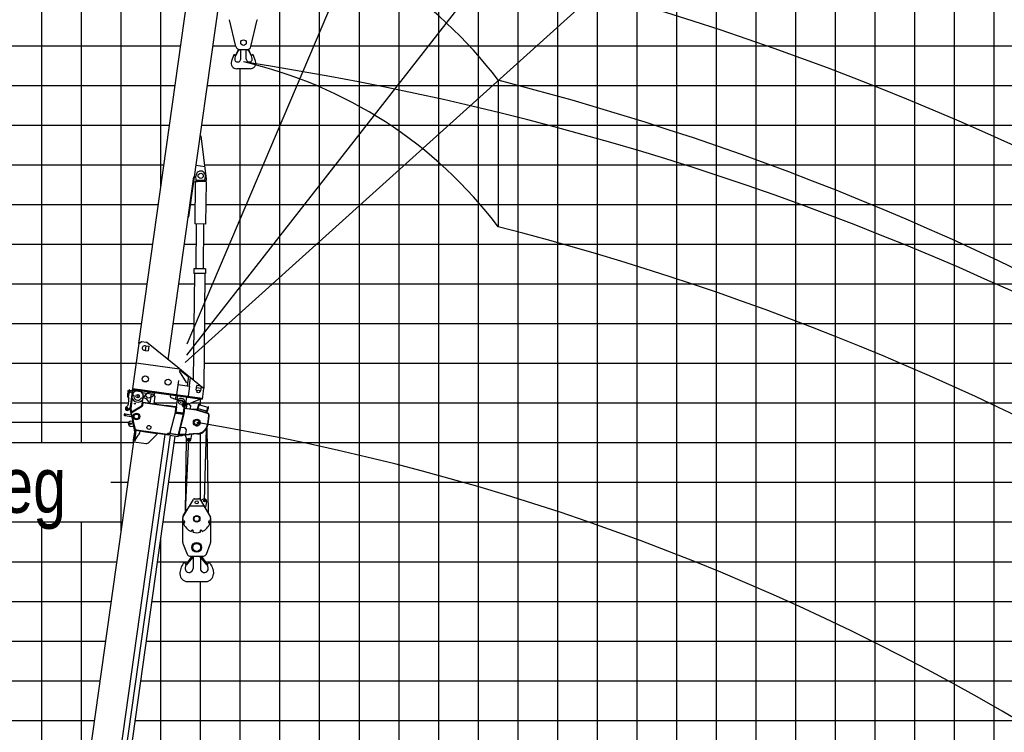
# Model space of a CAD drawing. Extents: x -390590 to 48051, y -92424 to 51651.
# Tile 22 of 37: x -210084 to -185265, y -22530 to -4567. Entities that reach past the tile are written whole.
import ezdxf

# ---------------------------------------------------------------- set-up
doc = ezdxf.new("R2010")
doc.units = 0
doc.layers.get('0').update_dxf_attribs({"linetype": 'CONTINUOUS'})

msp = doc.modelspace()

# ---------------------------------------------------------------- linework, layer by layer
at = {"color": 252, "linetype": 'Continuous'}
for p, q in [((-209522.596892, -15228.802241), (-209522.596892, 31771.197759)), ((-207522.596892, -17449.621214), (-207522.596892, 31771.197759)), ((-206522.596892, -8783.279976), (-206522.596892, 31771.197759)), ((-197522.596892, -78228.802241), (-197522.596892, 31771.197759)), ((-196522.596892, -78228.802241), (-196522.596892, 31771.197759)), ((-195522.596892, -78228.802241), (-195522.596892, 31771.197759)), ((-194522.596892, -78228.802241), (-194522.596892, 31771.197759)), ((-187522.596892, -78228.802241), (-187522.596892, 31771.197759)), ((-186522.596892, -78228.802241), (-186522.596892, 31771.197759)), ((-185522.596892, -78228.802241), (-185522.596892, 31771.197759)), ((-200522.596892, -78228.802241), (-200522.596892, 22771.197759)), ((-199522.596892, -78228.802241), (-199522.596892, 22771.197759)), ((-201522.596892, -78228.802241), (-201522.596892, 21386.567887)), ((-192522.596892, -78228.802241), (-192522.596892, 20771.197759)), ((-191522.596892, -78228.802241), (-191522.596892, 20771.197759)), ((-190522.596892, -78228.802241), (-190522.596892, 20771.197759)), ((-189522.596892, -78228.802241), (-189522.596892, 20771.197759)), ((-202522.596892, -78228.802241), (-202522.596892, 11109.166238)), ((-213522.596892, -5228.802241), (-206023.0476, -5228.802241)), ((-205210.968196, -5228.802241), (-204635.112841, -5228.802241)), ((-204251.705017, -5228.802241), (-123522.596892, -5228.802241)), ((-204522.596892, -78228.802241), (-204522.596892, -5803.217882)), ((-213522.596892, -6228.802241), (-206163.588441, -6228.802241)), ((-205351.509038, -6228.802241), (-123522.596892, -6228.802241)), ((-213522.596892, -7228.802241), (-206304.129283, -7228.802241)), ((-205492.049879, -7228.802241), (-123522.596892, -7228.802241)), ((-213522.596892, -9228.802241), (-206585.210966, -9228.802241)), ((-205773.131562, -9228.802241), (-205666.023497, -9228.802241)), ((-205393.081496, -9228.802241), (-123522.596892, -9228.802241)), ((-213522.596892, -10228.802241), (-206725.751808, -10228.802241)), ((-205930.92893, -10228.802241), (-205632.678142, -10228.802241)), ((-205447.852312, -10228.802241), (-123522.596892, -10228.802241)), ((-213522.596892, -11228.802241), (-206866.292649, -11228.802241)), ((-206071.480388, -11228.802241), (-205684.573449, -11228.802241)), ((-205417.438715, -11228.802241), (-123522.596892, -11228.802241)), ((-213522.596892, -12228.802241), (-207006.833491, -12228.802241)), ((-206212.031845, -12228.802241), (-205695.300414, -12228.802241)), ((-205428.16568, -12228.802241), (-123522.596892, -12228.802241)), ((-205522.596892, -14282.173858), (-205522.596892, -14129.647828)), ((-213522.596892, -14228.802241), (-207340.404555, -14228.802241)), ((-206704.383229, -14228.802241), (-206123.732375, -14228.802241)), ((-205760.535115, -14228.802241), (-123522.596892, -14228.802241)), ((-205522.596892, -16685.826731), (-205522.596892, -14993.646392)), ((-213522.596892, -15228.802241), (-207210.48114, -15228.802241)), ((-206187.526556, -15228.802241), (-123522.596892, -15228.802241)), ((-207782.642379, -16228.802241), (-207351.021974, -16228.802241)), ((-206328.067391, -16228.802241), (-123522.596892, -16228.802241)), ((-213522.596892, -17228.802241), (-207491.562809, -17228.802241)), ((-209522.596892, -31436.058564), (-209522.596892, -17228.802241)), ((-206468.608226, -17228.802241), (-205972.418431, -17228.802241)), ((-205272.418919, -17228.802241), (-123522.596892, -17228.802241)), ((-206522.596892, -78228.802241), (-206522.596892, -17612.951563)), ((-205522.596892, -78228.802241), (-205522.596892, -18729.375632)), ((-213522.596892, -19228.802241), (-207772.644479, -19228.802241)), ((-206749.689895, -19228.802241), (-123522.596892, -19228.802241)), ((-213522.596892, -20228.802241), (-207913.185313, -20228.802241)), ((-206890.23073, -20228.802241), (-123522.596892, -20228.802241)), ((-213522.596892, -21228.802241), (-208053.726148, -21228.802241)), ((-207030.771564, -21228.802241), (-123522.596892, -21228.802241)), ((-213522.596892, -22228.802241), (-208194.266983, -22228.802241)), ((-207171.312399, -22228.802241), (-123522.596892, -22228.802241))]:
    msp.add_line(p, q, dxfattribs=at)
at = {"color": 14, "linetype": 'Continuous'}
for p, q in [((-208522.596892, -15228.802241), (-208522.596892, 31771.197759)), ((-193522.596892, -78228.802241), (-193522.596892, 31771.197759)), ((-198522.596892, -78228.802241), (-198522.596892, 22771.197759)), ((-188522.596892, -78228.802241), (-188522.596892, 20771.197759)), ((-203522.596892, -78228.802241), (-203522.596892, 2056.737814)), ((-213522.596892, -8228.802241), (-206444.670124, -8228.802241)), ((-205417.659259, -8228.802241), (-123522.596892, -8228.802241)), ((-213522.596892, -13228.802241), (-207152.417687, -13228.802241)), ((-205438.892646, -13228.802241), (-123522.596892, -13228.802241)), ((-208522.596892, -24145.448232), (-208522.596892, -17228.802241)), ((-213522.596892, -18228.802241), (-207632.103644, -18228.802241)), ((-206609.14906, -18228.802241), (-205841.414658, -18228.802241)), ((-205403.420779, -18228.802241), (-123522.596892, -18228.802241))]:
    msp.add_line(p, q, dxfattribs=at)
at = {"color": 151, "linetype": 'Continuous'}
for p, q in [((-205858.243338, -12738.466801), (-192359.889895, 19061.661092)), ((-205867.979289, -13021.705793), (-184599.092351, 14201.22807)), ((-205915.260511, -13204.941749), (-180242.2829, 9911.111121)), ((-205428.340794, -16698.403953), (-205376.681415, -14875.367719)), ((-205370.177196, -14864.465671), (-205337.134887, -17002.778207)), ((-205907.326041, -16978.381268), (-205878.827879, -15134.230446)), ((-205902.212407, -16969.642036), (-205821.739014, -15143.073871))]:
    msp.add_line(p, q, dxfattribs=at)
at = {"color": 15, "linetype": 'Continuous'}
for p, q in [((-205816.247238, -9535.586194), (-204907.352568, -3068.464896)), ((-207077.124859, -12728.95129), (-205748.441375, -3274.877516)), ((-205372.957969, -8586.124171), (-205509.376666, -7495.654705)), ((-205633.422724, -8234.722248), (-205413.042515, -8265.694668)), ((-206339.83009, -13138.06527), (-205692.041698, -8529.159724)), ((-205692.527529, -8655.275387), (-205603.061493, -8644.397058)), ((-205659.780843, -8646.961437), (-205671.248795, -9715.821234)), ((-205386.86618, -8649.878924), (-205659.780684, -8646.951379)), ((-205632.803652, -8611.331984), (-205641.189851, -8512.788052)), ((-205632.804345, -8611.327332), (-205413.03676, -8613.684771)), ((-205615.332832, -8611.514748), (-205615.718029, -8647.424038)), ((-205430.539856, -8613.497016), (-205430.925159, -8649.416061)), ((-205420.408135, -8622.187923), (-205399.079143, -8619.594495)), ((-205413.036656, -8613.68719), (-205402.538986, -8515.35068)), ((-205386.870252, -8649.889047), (-205398.338204, -9718.748844)), ((-205833.162432, -9533.208973), (-205816.24724, -9535.586264)), ((-205398.331907, -9718.748539), (-205671.246411, -9715.820995)), ((-205639.283255, -10844.304928), (-205627.17829, -9716.294067)), ((-205454.478706, -10846.288111), (-205442.373741, -9718.27725)), ((-205695.736992, -10843.709012), (-205697.022952, -10963.590044)), ((-205398.051583, -10846.892516), (-205695.736887, -10843.699256)), ((-205398.051687, -10846.902272), (-205399.337647, -10966.783304)), ((-205681.730286, -10963.754088), (-205710.529851, -13648.536131)), ((-205399.337647, -10966.783304), (-205697.022952, -10963.590044)), ((-205414.626288, -10966.619303), (-205445.594069, -13853.529063)), ((-207082.765597, -12733.201891), (-207257.788765, -13978.55638)), ((-207082.765578, -12733.201926), (-207011.561131, -12679.545551)), ((-207011.659908, -12679.536119), (-206884.822576, -12697.361944)), ((-206905.745978, -12787.227738), (-206922.427298, -12905.941587)), ((-206905.745978, -12787.227738), (-206831.549464, -12797.653613)), ((-206066.889366, -13358.77682), (-206884.814585, -12697.367249)), ((-206831.549766, -12797.653571), (-206848.231086, -12916.36742)), ((-206922.427298, -12905.941587), (-206848.230784, -12916.367462)), ((-207150.738936, -13216.857302), (-206057.367645, -13370.520623)), ((-206074.426935, -13368.098076), (-206066.889366, -13358.77682)), ((-205808.149451, -13570.794838), (-206057.372354, -13370.518212)), ((-206048.777831, -13400.584239), (-206052.947556, -13430.263402)), ((-205840.291771, -13568.11672), (-206048.7778, -13400.58441)), ((-205880.925963, -13713.730413), (-206052.946535, -13430.265764)), ((-205828.184282, -13554.06045), (-205861.827193, -13793.44219)), ((-205447.461832, -13859.756614), (-205828.207151, -13554.051767)), ((-205782.859457, -13590.463486), (-205812.363083, -13800.392686)), ((-207237.109573, -13888.688772), (-205486.076797, -14134.780392)), ((-207233.192641, -13860.991843), (-205482.183775, -14107.080103)), ((-206083.257415, -13661.471026), (-206133.020251, -14015.611819)), ((-206097.154998, -13760.374176), (-205800.370617, -13802.077456)), ((-205880.926503, -13713.73134), (-205861.140776, -13716.510949)), ((-205800.370617, -13802.077456), (-205836.236888, -14057.322345)), ((-205635.994394, -13908.929902), (-205619.452093, -13791.205395)), ((-205625.568569, -13834.733746), (-205506.854719, -13851.415066)), ((-205525.470296, -13804.41144), (-205619.452093, -13791.205395)), ((-205504.213529, -13832.61874), (-205525.470239, -13804.411507)), ((-205517.280545, -13925.611222), (-205504.213476, -13832.618465)), ((-205447.453084, -13859.76388), (-205486.099873, -14134.750057)), ((-205483.092717, -13831.148017), (-205445.231877, -13831.554149)), ((-205455.347433, -13853.425049), (-205445.467623, -13853.531029)), ((-207249.899523, -13979.692233), (-207257.964245, -14037.075715)), ((-207208.50503, -14044.024175), (-207251.034835, -13987.582353)), ((-206956.41302, -14079.53653), (-207030.854287, -14119.436749)), ((-206919.655413, -14029.161699), (-206868.668095, -14096.820885)), ((-206793.329837, -13961.096472), (-206853.406269, -13985.370554)), ((-206791.944907, -13951.247663), (-206793.32901, -13961.096071)), ((-206284.415016, -14074.334355), (-206277.284243, -14023.600077)), ((-206272.553708, -14093.804331), (-206153.368758, -14135.562383)), ((-206150.725991, -14128.019455), (-206153.368758, -14135.562383)), ((-206151.88543, -14136.112099), (-206074.96982, -14163.062529)), ((-206151.882609, -14136.112997), (-206138.802945, -14043.069058)), ((-206109.124581, -14047.240438), (-206123.035327, -14146.220536)), ((-205902.30299, -14298.246711), (-205871.71246, -14080.636889)), ((-205527.721495, -14134.155195), (-205897.277436, -14284.392875)), ((-205635.994394, -13908.929902), (-205600.870774, -13913.865369)), ((-205552.404164, -13920.675755), (-205517.280545, -13925.611222)), ((-205527.721495, -14134.155195), (-205529.979001, -14128.602163)), ((-206074.97577, -14163.05936), (-206052.973012, -14166.151646)), ((-205980.227436, -14174.352246), (-205936.90108, -14222.81767)), ((-205977.886597, -14297.696841), (-205966.770589, -14218.621629)), ((-205949.404741, -14311.802064), (-205970.379489, -14316.254826)), ((-205966.747612, -14218.594883), (-205942.003484, -14222.071856)), ((-205960.884095, -14320.2765), (-205936.152809, -14323.752843)), ((-205949.406625, -14311.801763), (-205936.900189, -14222.817456)), ((-205949.405539, -14311.802066), (-205924.870128, -14315.250876)), ((-205936.153111, -14323.752846), (-205902.302922, -14298.245986)), ((-205897.277436, -14284.392875), (-205899.534941, -14278.839843))]:
    msp.add_line(p, q, dxfattribs=at)
at = {"color": 224, "linetype": 'Continuous'}
for p, q in [((-204631.807467, -5242.574595), (-204792.855636, -4571.542483)), ((-204255.010535, -5242.57518), (-204093.96203, -4571.542397)), ((-204568.178724, -5313.420729), (-204649.118524, -5477.777955)), ((-204562.407722, -5315.284935), (-204643.735064, -5480.429108)), ((-204585.817799, -5369.616022), (-204588.509584, -5368.290418)), ((-204585.819491, -5369.615594), (-204537.647924, -5319.152355)), ((-204534.569343, -5319.237902), (-204352.248588, -5319.237902)), ((-204513.406509, -5558.217883), (-204513.406509, -5319.219348)), ((-204373.408981, -5558.217883), (-204373.408981, -5319.219348)), ((-204349.170033, -5319.15217), (-204300.998466, -5369.615409)), ((-204243.082268, -5480.428782), (-204324.40961, -5315.284608)), ((-204237.699027, -5477.777736), (-204318.638827, -5313.42051)), ((-204298.300113, -5368.291229), (-204300.991897, -5369.616833)), ((-204697.129755, -5465.338324), (-204746.012199, -5612.512581)), ((-204648.889161, -5478.114292), (-204661.952665, -5543.530179)), ((-204643.733969, -5480.429648), (-204649.117429, -5477.778495)), ((-204237.692378, -5477.779633), (-204243.075619, -5480.430678)), ((-204224.86108, -5543.530934), (-204237.924631, -5478.114808)), ((-204140.80152, -5612.513916), (-204189.684195, -5465.338965)), ((-204278.410232, -5803.217883), (-204608.406234, -5803.217883))]:
    msp.add_line(p, q, dxfattribs=at)
at = {"color": 220, "linetype": 'Continuous'}
msp.add_line((-198019.21239, -6095.308339), (-198019.21239, -9787.94413), dxfattribs=at)
at = {"color": 102, "linetype": 'Continuous'}
for p, q in [((-207367.862394, -14013.406682), (-207368.047935, -14014.726868)), ((-207366.231099, -14001.799413), (-207366.416659, -14003.119737)), ((-207344.899737, -13952.08832), (-207357.274713, -13936.255835)), ((-207324.86954, -13959.718784), (-207355.130841, -13921.00139)), ((-207338.905431, -13945.143803), (-207350.183153, -13930.713634)), ((-207317.77798, -13954.176582), (-207348.039281, -13915.459188)), ((-207340.805898, -14108.301569), (-207340.224494, -14104.164665)), ((-207340.224494, -14104.164665), (-207339.836382, -14101.403104)), ((-207334.986578, -14159.202163), (-207338.712872, -14144.798871)), ((-207338.407659, -14091.23721), (-207337.826277, -14087.100464)), ((-207334.405175, -14155.065258), (-207338.13149, -14140.662125)), ((-207337.826277, -14087.100464), (-207322.948584, -13981.240174)), ((-207332.588339, -14142.137804), (-207336.314635, -14127.734532)), ((-207332.006958, -14138.001058), (-207335.733273, -14123.597925)), ((-207327.654364, -13901.06738), (-207329.471202, -13913.994854)), ((-207328.194442, -13904.910234), (-207328.19941, -13904.945586)), ((-207277.964037, -13948.570352), (-207322.948584, -13981.240174)), ((-207320.013485, -13911.369242), (-207318.741694, -13902.319974)), ((-207310.640381, -13923.694999), (-207314.777854, -13918.401074)), ((-207302.308762, -13919.740673), (-207307.687502, -13912.858702)), ((-207248.255995, -13952.745545), (-207307.660842, -14375.432994)), ((-207277.964037, -13948.570352), (-207248.255995, -13952.745545)), ((-207263.423263, -14146.886233), (-207275.305985, -14145.216226)), ((-207248.183811, -14038.4519), (-207263.423263, -14146.886233)), ((-207249.505953, -14047.859427), (-207261.388675, -14046.189419)), ((-207258.744394, -14027.374385), (-207246.542529, -14029.089245)), ((-207189.162651, -13942.648687), (-207189.184287, -13942.793869)), ((-207188.89378, -13940.735569), (-207189.162651, -13942.648687)), ((-207142.909751, -13921.96962), (-207039.997786, -13936.432953)), ((-207001.158961, -13969.323441), (-207000.161774, -13962.228091)), ((-207000.161774, -13962.228091), (-206999.171744, -13962.367231)), ((-206999.171744, -13962.367231), (-206772.400118, -13994.237904)), ((-206989.001255, -14206.155217), (-206970.908752, -14077.420368)), ((-206975.083945, -14107.12841), (-206969.142574, -14107.963415)), ((-206969.142574, -14107.963415), (-206964.967381, -14078.255373)), ((-206911.420047, -14116.075787), (-206969.142574, -14107.963415)), ((-206805.801663, -14231.902241), (-206878.447039, -14135.498383)), ((-206772.400118, -13994.237904), (-206805.801663, -14231.902241)), ((-206772.400118, -13994.237904), (-206721.925699, -14001.331621)), ((-206680.331967, -14057.668618), (-206721.925699, -14001.331621)), ((-206680.331967, -14057.668618), (-206706.774856, -14245.819551)), ((-207418.023979, -14370.324902), (-207418.605361, -14374.461648)), ((-207415.625762, -14353.260702), (-207416.207144, -14357.397448)), ((-207307.660842, -14375.432994), (-207354.200085, -14410.569287)), ((-207307.07946, -14371.296248), (-207353.618703, -14406.432541)), ((-207305.262625, -14358.368793), (-207351.801846, -14393.504928)), ((-207304.681221, -14354.231889), (-207351.220464, -14389.368182)), ((-207340.774666, -14251.785269), (-207329.912723, -14174.49853)), ((-207307.059022, -14387.06166), (-207241.58751, -14661.007213)), ((-207286.027831, -14379.579056), (-207295.831024, -14380.075769)), ((-207263.423263, -14146.886233), (-207295.741128, -14376.839788)), ((-207295.387825, -14384.272372), (-207227.59128, -14667.94404)), ((-207295.279485, -14383.834892), (-207274.358873, -14468.999091)), ((-207253.590172, -14148.773118), (-207286.027831, -14379.579056)), ((-207286.027831, -14379.579056), (-207267.889953, -14453.414866)), ((-207274.358873, -14468.999091), (-207011.066153, -14310.098748)), ((-207011.063717, -14310.098949), (-207274.304487, -14469.006734)), ((-207271.789294, -14479.458497), (-206993.71175, -14311.525095)), ((-207267.889953, -14453.414866), (-207012.159083, -14299.078756)), ((-207253.590172, -14148.773118), (-207263.492853, -14147.381387)), ((-207005.896306, -14318.66007), (-207262.287734, -14473.433403)), ((-206998.903936, -14204.763486), (-207012.159083, -14299.078756)), ((-207012.159083, -14299.078756), (-207004.710912, -14303.998055)), ((-206989.001255, -14206.155217), (-207001.594428, -14295.760296)), ((-206998.903936, -14204.763486), (-206989.001255, -14206.155217)), ((-206991.695062, -14297.175616), (-206993.71175, -14311.525095)), ((-206979.098575, -14207.546948), (-206991.691747, -14297.152027)), ((-206989.001255, -14206.155217), (-206979.098575, -14207.546948)), ((-206980.490306, -14217.449629), (-206148.665128, -14334.355033)), ((-206971.175935, -14208.660402), (-206980.211965, -14215.469132)), ((-206979.098575, -14207.546948), (-206971.175935, -14208.660402)), ((-206971.175935, -14208.660402), (-206677.066814, -14249.994744)), ((-206678.458545, -14259.897424), (-206677.066814, -14249.994744)), ((-206677.066814, -14249.994744), (-206578.040007, -14263.912054)), ((-206579.431738, -14273.814734), (-206578.040007, -14263.912054)), ((-206578.040007, -14263.912054), (-206394.840414, -14289.659077)), ((-206396.232145, -14299.561758), (-206394.840414, -14289.659077)), ((-206155.196017, -14323.338901), (-206394.840414, -14289.659077)), ((-206147.273397, -14324.452353), (-206163.974169, -14443.284521)), ((-206155.196017, -14323.338901), (-206147.273397, -14324.452353)), ((-206148.386787, -14332.374537), (-206155.196017, -14323.338901)), ((-206137.370716, -14325.844084), (-206154.071488, -14444.676252)), ((-206137.370716, -14325.844084), (-206147.273397, -14324.452353)), ((-206127.468035, -14327.235815), (-206145.560539, -14455.970664)), ((-206119.278213, -14197.109235), (-206137.370716, -14325.844084)), ((-206127.468035, -14327.235815), (-206137.370716, -14325.844084)), ((-205949.219783, -14352.286973), (-205967.312286, -14481.021822)), ((-205939.317102, -14353.678704), (-205960.052272, -14501.2171)), ((-205929.414422, -14355.070435), (-205950.148531, -14502.601285)), ((-205939.317102, -14353.678704), (-205949.219783, -14352.286973)), ((-205939.317102, -14353.678704), (-205921.224599, -14224.943855)), ((-205939.317102, -14353.678704), (-205929.414422, -14355.070435)), ((-205632.651073, -14406.876079), (-205930.806153, -14364.973116)), ((-205921.491782, -14356.183889), (-205930.527812, -14362.992619)), ((-205911.321919, -14226.335586), (-205929.414422, -14355.070435)), ((-205929.414422, -14355.070435), (-205921.491782, -14356.183889)), ((-205911.321919, -14226.335586), (-205922.61633, -14234.846536)), ((-205921.491782, -14356.183889), (-205712.545457, -14385.54938)), ((-205871.711196, -14231.90251), (-205911.321919, -14226.335586)), ((-205871.711196, -14231.90251), (-205889.803699, -14360.637359)), ((-205822.197792, -14238.861165), (-205871.711196, -14231.90251)), ((-205779.643044, -14295.333224), (-205822.197792, -14238.861165)), ((-205779.643044, -14295.333224), (-205790.776892, -14374.554669)), ((-205712.545457, -14385.54938), (-205713.937188, -14395.452061)), ((-205704.624045, -14386.662662), (-205713.658848, -14393.471564)), ((-205631.259342, -14396.973399), (-205704.624045, -14386.662662)), ((-205611.313127, -14402.28937), (-205588.991379, -14329.27846)), ((-205596.009111, -14406.955225), (-205573.691499, -14333.956215)), ((-205585.323253, -14378.346794), (-205594.185183, -14407.511096)), ((-205588.991379, -14329.27846), (-205572.594227, -14275.644561)), ((-205585.323253, -14378.346794), (-205576.590153, -14373.684614)), ((-205584.54981, -14369.475421), (-205369.380814, -14435.258493)), ((-205378.53376, -14433.873673), (-205576.590153, -14373.684614)), ((-205573.691499, -14333.956215), (-205550.694257, -14258.735106)), ((-205572.594227, -14275.644561), (-205567.456288, -14258.838892)), ((-205566.779791, -14273.725296), (-205572.594227, -14275.644561)), ((-205567.456288, -14258.838892), (-205561.213306, -14255.519099)), ((-205566.779791, -14273.725296), (-205561.213306, -14255.519099)), ((-205550.694257, -14258.735106), (-205561.213306, -14255.519099)), ((-205554.845024, -14272.314686), (-205339.677219, -14338.097612)), ((-205369.380814, -14435.258493), (-205339.677219, -14338.097612)), ((-205358.522504, -14399.739288), (-205335.525241, -14324.518181)), ((-205343.221416, -14404.417213), (-205326.824244, -14350.783317)), ((-205325.006212, -14327.734185), (-205335.525241, -14324.518181)), ((-205330.571486, -14345.940532), (-205325.006212, -14327.734185)), ((-205330.571486, -14345.940532), (-205326.824244, -14350.783317)), ((-205326.824244, -14350.783317), (-205321.686305, -14333.977506)), ((-205321.686305, -14333.977506), (-205325.006212, -14327.734185)), ((-207261.710682, -14576.808573), (-207431.570908, -14552.936275)), ((-207424.612253, -14503.422872), (-207274.197148, -14524.562336)), ((-207274.358873, -14468.999091), (-207267.889953, -14453.414866)), ((-207273.271709, -14470.718791), (-207274.304487, -14469.006734)), ((-207262.287734, -14473.433403), (-207273.271709, -14470.718791)), ((-207271.789294, -14479.458497), (-207172.002716, -14897.352743)), ((-207261.430771, -14526.356534), (-207260.561612, -14526.478686)), ((-207248.086019, -14578.723395), (-207248.944284, -14578.602773)), ((-206168.200123, -14472.985429), (-206295.908036, -14992.307106)), ((-206167.240876, -14469.080851), (-206168.200123, -14472.985429)), ((-206168.200123, -14472.985429), (-206158.640749, -14474.328911)), ((-206165.80024, -14463.224435), (-206167.240876, -14469.080851)), ((-206157.286226, -14470.479886), (-206167.240876, -14469.080851)), ((-206165.80024, -14463.224435), (-206160.362955, -14463.988595)), ((-206160.362955, -14463.988595), (-206157.040726, -14469.478609)), ((-206158.640749, -14474.328911), (-205960.218438, -14502.215349)), ((-206157.286226, -14470.479886), (-206158.246681, -14474.384294)), ((-206157.040726, -14469.478609), (-206157.286226, -14470.479886)), ((-206145.560539, -14455.970664), (-206150.238548, -14459.49608)), ((-206145.560539, -14455.970664), (-205967.312286, -14481.021822)), ((-206140.259444, -14484.990896), (-205965.267768, -14509.584373)), ((-205958.801337, -14492.316234), (-206137.049589, -14467.265075)), ((-205960.436931, -14503.208546), (-206087.64766, -15019.755797)), ((-205950.429549, -14504.600834), (-206080.882814, -15037.632738)), ((-205950.726509, -14505.599949), (-206079.849937, -15029.91512)), ((-205972.075789, -14500.548907), (-205965.267768, -14509.584373)), ((-205963.907641, -14485.539563), (-205970.684058, -14490.646226)), ((-205967.312286, -14481.021822), (-205963.907641, -14485.539563)), ((-205965.267768, -14509.584373), (-205962.807598, -14512.849316)), ((-205963.907641, -14485.539563), (-205957.131265, -14480.433056)), ((-205950.157237, -14502.663236), (-205950.429549, -14504.600834)), ((-205350.103024, -14492.378875), (-205625.029645, -14408.562631)), ((-205347.187028, -14482.813534), (-205622.113628, -14398.997292)), ((-205382.791597, -14471.958475), (-205373.871264, -14442.606676)), ((-205380.787993, -14472.569186), (-205358.522504, -14399.739288)), ((-205373.871264, -14442.606676), (-205378.53376, -14433.873673)), ((-205365.483976, -14477.235041), (-205343.221416, -14404.417213)), ((-205345.12959, -14760.331136), (-205315.170933, -14547.164209)), ((-205335.22691, -14761.722867), (-205305.268252, -14548.55594)), ((-207296.921026, -14809.169562), (-207209.778168, -14821.416692)), ((-207239.637642, -14696.040908), (-207280.220254, -14690.337393)), ((-207240.286152, -14671.815815), (-207242.824725, -14682.704038)), ((-207180.541033, -14943.370561), (-207242.824725, -14682.704038)), ((-207229.537692, -14668.408714), (-207241.58751, -14661.007213)), ((-207240.286152, -14671.815815), (-207226.668587, -14668.562311)), ((-207209.778168, -14821.416692), (-207234.972921, -14715.564049)), ((-207227.59128, -14667.94404), (-207229.537692, -14668.408714)), ((-207162.062339, -14938.954905), (-207226.668587, -14668.562311)), ((-206067.467947, -15019.954504), (-206022.603302, -14841.95843)), ((-206017.036655, -14838.232335), (-205932.434513, -14850.515456)), ((-205932.434513, -14850.515456), (-205890.137404, -14907.180597)), ((-205650.99617, -14800.506479), (-205625.487116, -14781.283355)), ((-205646.632487, -14797.217943), (-205644.225287, -14800.412429)), ((-205622.889734, -14784.33506), (-205644.225287, -14800.412429)), ((-205644.225287, -14800.412429), (-205642.294911, -14802.973772)), ((-205625.296914, -14781.140435), (-205625.487116, -14781.283355)), ((-205564.145471, -14735.059252), (-205625.296914, -14781.140435)), ((-205622.889734, -14784.33506), (-205625.296914, -14781.140435)), ((-205564.145471, -14735.059252), (-205563.95527, -14734.916333)), ((-205564.145471, -14735.059252), (-205561.738291, -14738.253877)), ((-205563.95527, -14734.916333), (-205538.446258, -14715.693364)), ((-205561.738291, -14738.253877), (-205540.402737, -14722.176508)), ((-205542.809918, -14718.981884), (-205540.402737, -14722.176508)), ((-205540.402737, -14722.176508), (-205538.472341, -14724.737854)), ((-207679.561609, -23991.38209), (-206419.056214, -15022.42017)), ((-206294.584138, -15042.942941), (-207549.647165, -23973.180404)), ((-207419.048315, -23991.534876), (-206163.985288, -15061.297412)), ((-207214.515043, -15164.092504), (-207185.288669, -14956.136051)), ((-207185.979598, -14996.97875), (-207209.561451, -15164.772347)), ((-207167.164248, -14999.623075), (-207190.7461, -15167.416672)), ((-207190.320291, -14920.084937), (-207186.996408, -14916.353498)), ((-207185.288669, -14956.136051), (-207190.320291, -14920.084937)), ((-207182.867593, -14974.835683), (-207185.979598, -14996.97875)), ((-207162.011274, -14991.70067), (-207185.784057, -15160.852816)), ((-207184.749717, -14974.571168), (-207162.170119, -14977.744523)), ((-207182.867593, -14974.835683), (-207180.012056, -14954.517481)), ((-207157.342657, -15123.738237), (-207174.891346, -15162.383686)), ((-207170.996912, -14897.554972), (-207171.986943, -14897.415832)), ((-207170.996912, -14897.554972), (-207168.427333, -14908.014378)), ((-207141.28887, -14901.730165), (-207170.996912, -14897.554972)), ((-207169.489871, -14907.865048), (-206326.699475, -15026.311514)), ((-207164.052242, -14977.480008), (-207167.164248, -14999.623075)), ((-207166.847765, -14918.334648), (-207163.36365, -14915.708506)), ((-207159.851906, -14947.593064), (-207166.847765, -14918.334648)), ((-207165.332464, -14983.712267), (-207160.578168, -14984.38044)), ((-207164.052242, -14977.480008), (-207161.196705, -14957.161807)), ((-207160.07137, -14913.228144), (-207163.36365, -14915.708506)), ((-207155.785178, -14947.399701), (-207163.36365, -14915.708506)), ((-207162.011274, -14991.70067), (-207160.974651, -14984.324718)), ((-207159.851906, -14947.593064), (-207161.19233, -14957.130673)), ((-207155.785178, -14947.399701), (-207160.974651, -14984.324718)), ((-207160.07137, -14913.228144), (-207155.553353, -14909.823698)), ((-207160.07137, -14913.228144), (-207056.093222, -14927.841319)), ((-207155.785178, -14947.399701), (-207159.851906, -14947.593064)), ((-207134.841482, -15085.78942), (-207157.342657, -15123.738237)), ((-207141.28887, -14901.730165), (-207142.680601, -14911.632846)), ((-207141.28887, -14901.730165), (-206355.015786, -15012.23364)), ((-207108.380164, -15048.396862), (-207134.841482, -15085.78942)), ((-207075.977492, -15011.839286), (-207108.380164, -15048.396862)), ((-207071.471619, -15004.425189), (-207075.977492, -15011.839286)), ((-207065.067524, -14991.696795), (-207068.190217, -14997.36472)), ((-207056.093222, -14927.841319), (-207065.067524, -14991.696795)), ((-207056.928247, -14933.782829), (-206913.339377, -14953.962928)), ((-207055.536516, -14923.880148), (-207056.093222, -14927.841319)), ((-206912.504353, -14948.021419), (-207056.093222, -14927.841319)), ((-206913.339377, -14953.962928), (-206618.240226, -14995.436409)), ((-206911.891985, -14943.6642), (-206912.560011, -14948.417447)), ((-206912.504353, -14948.021419), (-206327.256181, -15030.272685)), ((-206821.329581, -15218.869126), (-206621.023688, -15015.241771)), ((-206621.023688, -15015.241771), (-206618.240226, -14995.436409)), ((-206327.952047, -15035.224026), (-206419.056214, -15022.42017)), ((-206366.898508, -15010.563633), (-206353.345714, -15000.350463)), ((-206364.330137, -15021.022869), (-206355.29413, -15014.214157)), ((-206356.407517, -15022.136321), (-206352.92819, -14997.379619)), ((-206333.122828, -15000.163081), (-206352.92819, -14997.379619)), ((-206336.602156, -15024.919783), (-206333.122828, -15000.163081)), ((-206336.602156, -15024.919783), (-206325.307744, -15016.408833)), ((-206324.611879, -15011.457493), (-206333.122828, -15000.163081)), ((-206333.122828, -15000.163081), (-206323.220148, -15001.554812)), ((-206328.091206, -15036.214195), (-206322.524282, -14996.603472)), ((-206292.81624, -15000.778665), (-206322.524282, -14996.603472)), ((-206298.383164, -15040.389388), (-206292.81624, -15000.778665)), ((-206298.383164, -15040.389388), (-206085.475529, -15070.311605)), ((-206295.908036, -14992.307106), (-206290.591999, -15001.091262)), ((-206292.81624, -15000.778665), (-206079.908605, -15030.700882)), ((-206266.037104, -14996.463586), (-206092.27843, -15020.883775)), ((-206092.27843, -15020.883775), (-206103.110744, -15027.440034)), ((-206100.395704, -15027.821446), (-206100.738171, -15026.004239)), ((-206092.27843, -15020.883775), (-206087.16273, -15017.787672)), ((-206081.792005, -15029.436781), (-206087.64766, -15019.755797)), ((-206085.475529, -15070.311605), (-206079.908605, -15030.700882)), ((-206079.849937, -15029.91512), (-206081.792005, -15029.436781)), ((-206080.882814, -15037.632738), (-206070.66365, -15036.842844)), ((-206080.672267, -15037.818711), (-206070.70179, -15037.043953)), ((-206080.672267, -15037.818711), (-206080.206324, -15043.800694)), ((-206080.604471, -15035.652222), (-206080.405011, -15035.680254)), ((-206069.462533, -15052.995908), (-206080.206324, -15043.800694)), ((-206071.610816, -15036.916198), (-206070.70179, -15037.043953)), ((-205989.472185, -15030.731497), (-206070.70179, -15037.043953)), ((-206070.70179, -15037.043953), (-206069.462533, -15052.995908)), ((-206070.66365, -15036.842844), (-205600.828739, -15000.530012)), ((-206069.462533, -15052.995908), (-205988.231717, -15046.68346)), ((-205909.643079, -15014.368316), (-206062.234743, -15026.161632)), ((-205969.601004, -15029.187262), (-205989.472185, -15030.731497)), ((-205968.360539, -15045.139387), (-205988.231717, -15046.68346)), ((-205969.601004, -15029.187262), (-205821.453281, -15017.674984)), ((-205820.214001, -15033.62678), (-205968.360539, -15045.139387)), ((-205921.162665, -15025.288372), (-205921.153143, -15025.422382)), ((-205915.093197, -15040.999882), (-205868.33704, -15161.200203)), ((-205890.137404, -14907.180597), (-205905.080301, -15010.101588)), ((-205600.711612, -15000.521045), (-205821.453281, -15017.674984)), ((-205821.298354, -15019.66891), (-205821.453281, -15017.674984)), ((-205821.453281, -15017.674984), (-205820.214001, -15033.62678)), ((-205821.298354, -15019.66891), (-205812.702361, -15027.025091)), ((-205599.937067, -15010.490887), (-205812.702361, -15027.025091)), ((-205772.89947, -15153.783547), (-205743.93092, -15021.680937)), ((-205741.693102, -15011.476815), (-205741.698342, -15011.41767)), ((-208463.941066, -24147.633048), (-207207.207987, -15205.512546)), ((-207217.110667, -15204.120815), (-207211.961201, -15167.480461)), ((-207217.110667, -15204.120815), (-206953.699599, -15241.140827)), ((-207206.004093, -15175.386915), (-207214.515043, -15164.092504)), ((-207210.953182, -15174.675027), (-207210.259523, -15169.739393)), ((-207206.017547, -15175.368685), (-207210.953182, -15174.675027)), ((-207190.7461, -15167.416672), (-207209.561451, -15164.772347)), ((-207208.947733, -15175.983102), (-207208.8063, -15174.976752)), ((-207207.457261, -15176.192574), (-207208.947733, -15175.983102)), ((-207207.457261, -15176.192574), (-207171.526196, -15181.242356)), ((-207171.387015, -15180.252028), (-207206.004093, -15175.386915)), ((-207199.703858, -15177.282244), (-207199.564632, -15176.291599)), ((-207197.766122, -15177.554575), (-207197.626896, -15176.56393)), ((-207185.784057, -15160.852816), (-207189.486202, -15158.452032)), ((-207174.891346, -15162.383686), (-207185.784057, -15160.852816)), ((-207177.963009, -15179.327833), (-207178.10219, -15180.31816)), ((-207172.609124, -15180.080272), (-207172.748306, -15181.0706)), ((-207171.526196, -15181.242356), (-207166.179491, -15143.198574)), ((-206953.699599, -15241.140827), (-206906.536161, -15247.769216))]:
    msp.add_line(p, q, dxfattribs=at)
at = {"color": 25, "linetype": 'Continuous'}
for p, q in [((-207257.773177, -13978.585663), (-207249.87054, -13979.696306)), ((-205530.411384, -14128.619485), (-205528.129309, -14134.152573)), ((-205899.855366, -14280.924277), (-205897.572647, -14286.4571))]:
    msp.add_line(p, q, dxfattribs=at)
at = {"color": 7, "linetype": 'Continuous'}
for p, q in [((-207341.428586, -14721.362667), (-223874.224917, -14721.362667)), ((-205405.340809, -16698.403953), (-205451.340779, -16698.403953)), ((-205428.340794, -16675.403968), (-205428.340794, -16721.403937))]:
    msp.add_line(p, q, dxfattribs=at)
at = {"color": 13, "linetype": 'Continuous'}
for p, q in [((-205968.308967, -17106.359751), (-205706.103026, -16658.254135)), ((-205785.533665, -16823.400046), (-205459.300755, -16823.400046)), ((-205680.209935, -16643.403953), (-205564.624485, -16643.403953)), ((-205538.731085, -16658.253663), (-205276.523171, -17106.36265)), ((-205455.670337, -16650.683688), (-205520.846899, -16688.821308)), ((-205402.577229, -16851.341083), (-205419.839194, -16861.441804)), ((-205374.38986, -16709.095702), (-205402.576691, -16851.341619)), ((-205972.418431, -17749.538718), (-205972.418431, -17121.508445)), ((-205965.33948, -17077.525234), (-205864.332269, -16904.905581)), ((-205954.981669, -17083.586036), (-205965.338427, -17077.52585)), ((-205853.974458, -16910.966383), (-205864.331216, -16904.906197)), ((-205272.418919, -17121.508445), (-205272.418919, -17749.538718)), ((-205941.600552, -17207.537121), (-205966.270752, -17213.70158)), ((-205931.903703, -17246.343965), (-205956.572956, -17252.508187)), ((-205288.263284, -17252.504575), (-205312.932537, -17246.340353)), ((-205278.566672, -17213.698679), (-205303.235925, -17207.534457)), ((-205749.27089, -17447.195066), (-205757.746796, -17471.168565)), ((-205711.558525, -17460.528391), (-205720.034432, -17484.501891)), ((-205524.800038, -17484.501132), (-205533.27627, -17460.526711)), ((-205487.087674, -17471.167806), (-205495.563906, -17447.193386)), ((-205965.564001, -17785.923332), (-205866.055822, -18040.664164)), ((-205378.782049, -18040.665223), (-205279.273514, -17785.923481)), ((-205749.075194, -18097.641509), (-205900.187272, -18312.28398)), ((-205796.197239, -18088.376609), (-205448.641087, -18088.376609)), ((-205749.075194, -18097.641509), (-205732.721083, -18109.155092)), ((-205741.367649, -18113.357078), (-205741.367649, -18113.55532)), ((-205739.918431, -18100.220359), (-205739.918431, -18139.02114)), ((-205738.468235, -18113.357078), (-205738.468235, -18113.55532)), ((-205735.95847, -18106.877585), (-205714.918919, -18106.877585)), ((-205714.918919, -18088.376609), (-205714.918919, -18399.376609)), ((-205529.919407, -18088.376609), (-205529.919407, -18399.376609)), ((-205529.919407, -18106.877585), (-205508.87888, -18106.877585)), ((-205512.114339, -18109.15596), (-205495.759829, -18097.642097)), ((-205504.919407, -18139.02114), (-205504.919407, -18100.220359)), ((-205344.647751, -18312.284568), (-205495.759829, -18097.642097)), ((-205898.015648, -18300.897133), (-205913.153336, -18380.753351)), ((-205900.187272, -18312.28398), (-205889.474712, -18319.825811)), ((-205730.282449, -18127.343408), (-205889.472552, -18319.826311)), ((-205769.220188, -18119.377585), (-205713.11179, -18119.377585)), ((-205745.031041, -18122.51256), (-205746.26739, -18123.270523)), ((-205735.009486, -18122.829098), (-205733.823754, -18123.663603)), ((-205734.0322, -18131.877585), (-205714.918919, -18131.877585)), ((-205539.633763, -18119.377585), (-205478.072727, -18119.377585)), ((-205529.919407, -18131.877585), (-205510.805149, -18131.877585)), ((-205355.361336, -18319.827194), (-205514.551749, -18127.343914)), ((-205355.36071, -18319.82668), (-205344.647751, -18312.284568)), ((-205331.667589, -18380.752067), (-205346.805451, -18300.895879)), ((-205854.918431, -18729.375632), (-205389.919407, -18729.375632))]:
    msp.add_line(p, q, dxfattribs=at)
at = {"color": 102, "linetype": 'Continuous'}
for points in [[(-207328.926155, -13910.116647), (-207328.991156, -13911.122934), (-207328.935656, -13912.017504), (-207328.759725, -13913.063691), (-207328.433375, -13914.293861), (-207327.885396, -13915.850434), (-207327.16835, -13917.528438), (-207326.167433, -13919.57239), (-207324.824346, -13922.023465), (-207323.095938, -13924.890495), (-207321.161428, -13927.843485), (-207320.1348, -13929.327264)], [(-207319.975555, -13911.099354), (-207319.818384, -13911.691268), (-207319.414871, -13912.793453), (-207318.755892, -13914.270702), (-207317.746095, -13916.24271), (-207316.380502, -13918.630077), (-207314.663463, -13921.367463), (-207312.611315, -13924.378126), (-207312.416818, -13924.651859)], [(-207307.687502, -13912.858702), (-207309.965305, -13910.050363), (-207312.082322, -13907.632904), (-207313.985761, -13905.634064), (-207315.608403, -13904.084556), (-207317.099224, -13902.81615), (-207318.315711, -13901.920209), (-207318.701756, -13901.667341)], [(-207071.471619, -15004.425189), (-207070.372006, -15002.135583), (-207068.190217, -14997.36472)]]:
    msp.add_lwpolyline(points, dxfattribs=at)
at = {"color": 224, "linetype": 'Continuous'}
msp.add_circle((-204443.408722, -5144.219103), 69.999878, dxfattribs=at)
at = {"color": 15, "linetype": 'Continuous'}
for centre, radius in [((-205521.741184, -8502.627104), 64.935067), ((-206917.294813, -13622.91809), 76.073884), ((-206343.509954, -13703.545991), 76.073884), ((-207109.546282, -14057.936133), 44.955027), ((-205580.11238, -13942.001703), 34.965036)]:
    msp.add_circle(centre, radius, dxfattribs=at)
at = {"color": 102, "linetype": 'Continuous'}
for centre, radius in [((-207109.546282, -14057.936134), 45.000004), ((-207181.2471, -14244.775618), 11.250001), ((-206020.251406, -14211.026545), 55.000005), ((-207428.09158, -14528.179574), 12.000001), ((-207140.913841, -14568.539773), 84.150008), ((-207140.913841, -14568.539773), 60.000005), ((-205622.40465, -14721.362668), 84.150008), ((-207288.57064, -14749.753478), 22.500002), ((-206826.32983, -14845.012014), 50.000004), ((-205821.739014, -15143.073871), 23.500002), ((-205821.739014, -15143.073871), 23.000002)]:
    msp.add_circle(centre, radius, dxfattribs=at)
at = {"color": 13, "linetype": 'Continuous'}
for centre, radius in [((-205622.418919, -16733.403953), 40.499985), ((-205428.340794, -16698.403953), 22.999985), ((-205622.418919, -17148.390281), 82.600098), ((-205622.418919, -17148.390281), 77.600098), ((-205622.418919, -17148.390281), 69.999985), ((-205622.418919, -17868.376609), 120.899963), ((-205622.418919, -17868.376609), 114.699936), ((-205622.418919, -17868.376609), 99.999924), ((-205739.918431, -18119.377585), 5.999999), ((-205504.919407, -18119.377585), 9.499998)]:
    msp.add_circle(centre, radius, dxfattribs=at)
at = {"color": 151, "linetype": 'Continuous'}
for centre, radius, start, end in [((-215422.596892, -74034.67385), 96845.335699, 32.255316, 81.503752), ((-215422.596892, -74034.67385), 72925.308914, 9.619135, 81.340973), ((-206938.818181, -12843.110352), 11184.462414, 37.107997, 77.107997), ((-215422.596892, -77727.30964), 72925.308914, 9.619135, 81.340973), ((-206938.818181, -16535.746143), 11184.462414, 37.107997, 77.107997), ((-215422.596892, -74034.67385), 70132.982216, 42.266649, 75.632031), ((-215422.596892, -77727.30964), 70132.982099, 42.266649, 75.632031), ((-215422.596892, -74034.67385), 60117.490395, 36.555291, 80.617924)]:
    msp.add_arc(centre, radius, start, end, dxfattribs=at)
at = {"color": 224, "linetype": 'Continuous'}
for centre, radius, start, end in [((-204773.408386, -4566.874865), 19.99995, 180.000022, 193.495793), ((-204113.409057, -4566.874865), 19.99995, 346.504111, 359.999855), ((-204673.404999, -5473.218371), 24.999949, 348.706728, 161.626646), ((-204534.569343, -5219.237902), 99.999901, 193.495766, 269.999929), ((-204352.248588, -5219.237902), 99.999901, 270.000038, 346.504221), ((-204213.410248, -5473.218371), 24.999949, 18.373463, 191.293327), ((-204608.406234, -5658.217883), 144.999802, 161.626646, 269.999973), ((-204588.40625, -5558.217883), 74.999939, 168.706656, 359.999901), ((-204298.410217, -5558.217883), 74.999939, 180.000132, 11.293398), ((-204278.410232, -5658.217883), 144.999802, 270.000052, 18.373409)]:
    msp.add_arc(centre, radius, start, end, dxfattribs=at)
at = {"color": 15, "linetype": 'Continuous'}
for centre, radius, start, end in [((-205521.741184, -8502.627104), 119.880123, 353.906623, 184.864247), ((-205402.697017, -8589.843113), 29.970031, 276.932646, 7.130674), ((-206938.818181, -12843.110352), 54.945018, 54.965582, 289.037104), ((-207109.546282, -14057.936133), 149.850108, 172.00005, 341.198712), ((-207109.546405, -14057.936207), 99.900065, 172.00005, 322.001345), ((-206778.555877, -14170.620045), 199.800053, 112.001381, 161.198857), ((-206844.088217, -13913.654767), 184.815038, 262.35707, 342.665391), ((-206266.608155, -14076.836387), 17.982001, 171.999449, 250.690837), ((-206021.190358, -14210.971182), 54.944752, 351.998123, 125.342004), ((-205958.102809, -14300.491467), 19.97999, 171.998384, 261.999472)]:
    msp.add_arc(centre, radius, start, end, dxfattribs=at)
at = {"color": 102, "linetype": 'Continuous'}
for centre, radius, start, end in [((-207109.546282, -14057.936134), 140.000013, 103.786782, 171.999997), ((-207109.546282, -14057.936134), 140.000013, 60.213232, 103.786727), ((-207109.546282, -14057.936134), 140.000013, 352.000003, 60.213218), ((-207109.546282, -14057.936134), 146.000013, 352.000003, 40.887908), ((-206918.378702, -14165.589191), 50.000004, 37, 81.999995), ((-206020.251406, -14211.026545), 100.000009, 352.000003, 171.999997), ((-207275.935766, -14379.62325), 32.000003, 171.999997, 193.441293), ((-207275.935766, -14379.62325), 20.000002, 171.999997, 193.441293), ((-207275.857128, -14379.063709), 20.000002, 172.074221, 193.801408), ((-207021.3996, -14292.975488), 20.000002, 301.111391, 326.555697), ((-207021.399789, -14292.976834), 20.000002, 301.117651, 352.000003), ((-207021.399789, -14292.976834), 30.000003, 301.117651, 352.000003), ((-207012.193272, -14299.322025), 20.000002, 301.176855, 352.000003), ((-207428.09158, -14528.179574), 25.000002, 81.999995, 262), ((-206134.266127, -14447.459714), 30.000003, 171.999997, 262), ((-206137.864581, -14458.960168), 25.843087, 216.49045, 217.7363), ((-206134.266127, -14447.459714), 20.000002, 171.999997, 262), ((-205979.856573, -14498.426092), 20.000002, 346.165027, 352.000003), ((-205979.856573, -14498.426092), 30.000003, 346.165027, 352.000003), ((-205639.609728, -14456.389483), 50.000004, 73.045204, 81.999995), ((-205639.609728, -14456.389483), 60.000005, 73.045204, 81.999995), ((-205364.684336, -14540.205554), 50.000004, 352.000003, 73.045204), ((-205364.684336, -14540.205554), 60.000005, 352.000003, 73.045204), ((-207288.57064, -14749.753478), 60.000005, 81.999995, 262), ((-206017.755495, -14843.180447), 5, 81.739133, 165.853141), ((-205622.40465, -14721.362668), 60.000005, 346.944508, 267.055495), ((-205622.40465, -14721.362668), 84.000008, 256.302776, 357.697227), ((-205622.40465, -14721.362668), 280.000025, 274.443518, 352.000003), ((-205622.40465, -14721.362668), 290.000026, 274.443518, 352.000003), ((-207209.720098, -14950.342288), 30.000003, 352.000003, 13.438211), ((-207209.720098, -14950.342288), 49.000004, 352.000003, 13.438211), ((-207799.931205, -25910.406571), 11021.206405, 81.9998, 82.156584), ((-206105.361172, -15032.172895), 15.000001, 11.471642, 42.267934), ((-206062.62014, -15021.176521), 5, 165.853141, 274.419513), ((-205910.028476, -15009.383204), 5, 274.419513, 351.73913), ((-206892.618851, -15148.742409), 100.000009, 262, 315.471143), ((-205821.739014, -15143.073871), 50.000004, 201.255235, 347.631803)]:
    msp.add_arc(centre, radius, start, end, dxfattribs=at)
at = {"color": 13, "linetype": 'Continuous'}
for centre, radius, start, end in [((-205785.533665, -16853.400046), 29.999985, 89.999962, 149.66622), ((-205680.209935, -16673.403953), 29.999985, 89.999962, 149.66622), ((-205564.624485, -16673.403953), 29.999985, 30.333727, 89.999852), ((-205459.300755, -16853.400046), 29.999985, 30.333782, 90.000016), ((-205428.340794, -16698.403953), 54.999985, 348.79175, 119.799209), ((-205942.418431, -17121.508445), 29.999985, 149.666711, 180.000565), ((-205302.418919, -17121.508445), 29.999985, 359.999435, 30.33329), ((-205622.418919, -17148.390281), 349.999756, 180.000036, 190.753923), ((-205622.418919, -17148.390281), 349.999756, 197.305604, 247.252995), ((-205936.753392, -17226.937156), 19.999954, 284.029589, 104.029443), ((-205622.418919, -17148.390281), 349.999756, 292.746973, 342.694396), ((-205308.084935, -17226.937156), 19.999954, 75.970589, 255.970382), ((-205622.418919, -17148.390281), 349.999756, 349.245968, 359.999964), ((-205730.418919, -17453.860984), 19.999954, 340.528806, 160.528734), ((-205622.418919, -17148.390281), 349.999756, 253.804676, 286.195291), ((-205514.419407, -17453.860984), 19.999954, 19.471266, 199.471194), ((-205872.419407, -17749.538718), 99.999924, 180.000036, 201.336946), ((-205372.418919, -17749.538718), 99.999924, 338.663054, 359.999964), ((-205796.197239, -18013.376609), 74.999985, 201.336891, 269.999929), ((-205739.918431, -18119.377585), 11.999998, 97.88508, 82.100277), ((-205739.917454, -18109.877585), 2.89978, 314.752766, 225.247235), ((-205743.367161, -18113.357078), 1.999999, 359.998615, 45.246325), ((-205739.917454, -18109.877585), 1.44978, 314.752766, 225.247235), ((-205743.367161, -18113.357078), 3.449999, 359.998615, 45.246325), ((-205736.467747, -18113.357078), 3.449999, 134.753676, 180.001439), ((-205736.467747, -18113.357078), 1.999999, 134.753676, 180.001439), ((-205739.918431, -18119.377585), 12.499995, 320.408108, 54.853779), ((-205504.919895, -18119.377585), 12.499995, 125.146223, 219.591893), ((-205448.641087, -18013.376609), 74.999985, 270.000038, 338.663109), ((-205932.418431, -18294.376609), 34.999954, 349.266312, 153.106067), ((-205739.918431, -18119.377585), 7.449999, 211.510922, 258.930925), ((-205741.118626, -18125.511374), 1.199999, 258.930925, 359.999745), ((-205738.717259, -18125.510398), 1.199999, 180.000746, 281.080299), ((-205739.918431, -18119.377585), 7.449999, 281.080463, 324.862901), ((-205312.419407, -18294.376609), 34.999954, 26.893933, 190.733688), ((-205854.918431, -18539.376609), 189.999695, 180.000036, 269.999984), ((-205814.918431, -18399.376609), 99.999847, 169.26624, 0.00001), ((-205429.919407, -18399.376609), 99.999847, 179.999909, 10.733871), ((-205389.919407, -18539.376609), 189.999695, 269.999984, 359.999964)]:
    msp.add_arc(centre, radius, start, end, dxfattribs=at)
at = {"color": 102, "linetype": 'Continuous'}
for centre, major_axis, ratio, start_param, end_param in [((-207323.198633, -13901.693592), (-4.455723, 0.626211), 0.965314, 3.1415926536, 6.2831853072), ((-207259.118002, -14030.03274), (-108.929488, 15.309041), 0.965314, 0, 0.8883407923), ((-207259.118002, -14030.03274), (108.929488, -15.309041), 0.965314, 3.1416234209, 4.0226139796), ((-207258.932462, -14028.712554), (108.929488, -15.309041), 0.965314, 3.1416234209, 4.028083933), ((-207257.486704, -14018.425451), (108.929488, -15.309041), 0.965314, 3.1416234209, 4.0226090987), ((-207257.301164, -14017.105266), (-108.929488, 15.309041), 0.965314, 0, 0.8810135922), ((-207259.118002, -14030.03274), (108.929488, -15.309041), 0.965314, 3.1389253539, 3.1416234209), ((-207258.932462, -14028.712554), (108.929488, -15.309041), 0.965314, 3.0926550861, 3.1416234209), ((-207258.932462, -14028.712554), (-108.929488, 15.309041), 0.965314, 6.2342092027, 6.2831853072), ((-207257.486704, -14018.425451), (-108.929488, 15.309041), 0.965314, 0, 0.0489719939), ((-207257.486704, -14018.425451), (-108.929488, 15.309041), 0.965314, 6.2803110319, 6.2831853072), ((-207257.301164, -14017.105266), (108.929488, -15.309041), 0.965314, 2.6277454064, 3.1416234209), ((-207257.301164, -14017.105266), (-108.929488, 15.309041), 0.965314, 5.6642060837, 6.2831853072), ((-207353.729539, -13933.48466), (-3.545176, -2.771186), 0.184619, 6.094214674, 6.2831853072), ((-207353.729539, -13933.48466), (-3.545176, -2.771186), 0.184619, 3.1415502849, 6.094214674), ((-207353.729539, -13933.48466), (-3.545176, -2.771186), 0.184619, 0, 3.1415502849), ((-207351.585666, -13918.230214), (-3.545176, -2.771186), 0.184619, 6.094214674, 6.2831853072), ((-207351.585666, -13918.230214), (-3.545176, -2.771186), 0.184619, 3.1415502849, 6.094214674), ((-207241.779091, -14122.218879), (-99.026807, 13.91731), 0.965314, 0, 0.3805063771), ((-207241.779091, -14122.218879), (99.026807, -13.91731), 0.965314, 3.1415926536, 3.5220990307), ((-207241.197687, -14118.081975), (-99.026807, 13.91731), 0.965314, 0, 0.3805063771), ((-207239.380852, -14105.15452), (-99.026807, 13.91731), 0.965314, 0, 0.3805063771), ((-207238.79947, -14101.017774), (-99.026807, 13.91731), 0.965314, 0, 0.3805063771), ((-207257.301164, -14017.105266), (108.929488, -15.309041), 0.965314, 2.5226078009, 2.5421938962), ((-207429.520934, -14164.718124), (-99.026807, 13.91731), 0.965314, 3.1415926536, 3.5220990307), ((-207428.93953, -14160.58122), (-99.026807, 13.91731), 0.965314, 3.1415926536, 3.5220990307), ((-207257.301164, -14017.105266), (-108.929488, 15.309041), 0.965314, 4.2218136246, 5.5802259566), ((-207257.301164, -14017.105266), (108.929488, -15.309041), 0.965314, 2.3140718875, 2.43862777), ((-207325.015471, -13914.621066), (4.455723, -0.626211), 0.965314, 3.1415926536, 4.4805342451), ((-207325.015471, -13914.621066), (4.455723, -0.626211), 0.965314, 2.7430254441, 3.1415926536), ((-207323.198633, -13901.693592), (-4.455723, 0.626211), 0.965314, 0, 2.3561944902), ((-207321.324362, -13956.947588), (-3.545176, -2.771186), 0.184619, 3.1415502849, 6.2831853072), ((-207321.324362, -13956.947588), (-3.545176, -2.771186), 0.184619, 0, 2.9526220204), ((-207323.198633, -13901.693592), (-4.455723, 0.626211), 0.965314, 2.3561944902, 3.1415926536), ((-207315.364745, -13922.770013), (10.413625, -14.245865), 0.175796, 1.7520780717, 2.1819873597), ((-207321.324362, -13956.947588), (-3.545176, -2.771186), 0.184619, 2.9526220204, 3.1415502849), ((-207259.118002, -14030.03274), (-59.416084, 8.350386), 0.965314, 4.2787019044, 4.7123889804), ((-207259.118002, -14030.03274), (59.416084, -8.350386), 0.965314, 1.1371061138, 1.5707963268), ((-207257.301164, -14017.105266), (-59.416084, 8.350386), 0.965314, 4.1775029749, 4.7123889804), ((-207198.796503, -13939.344135), (-9.902681, 1.391731), 0.965314, 3.1416270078, 4.2218136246), ((-207198.796503, -13939.344135), (9.902681, -1.391731), 0.965314, 0, 1.080220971), ((-207198.796503, -13939.344135), (-9.902681, 1.391731), 0.965314, 2.8950007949, 3.1416270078), ((-207378.994788, -14380.029641), (39.610723, -5.566924), 0.965314, 3.1415654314, 5.516353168), ((-207378.994788, -14380.029641), (-39.610723, 5.566924), 0.965314, 0, 2.3747605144), ((-207378.413407, -14375.892896), (-39.610723, 5.566924), 0.965314, 0, 2.3747605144), ((-207378.994788, -14380.029641), (39.610723, -5.566924), 0.965314, 3.1365432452, 3.1415654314), ((-207376.596571, -14362.965441), (-39.610723, 5.566924), 0.965314, 0, 2.3747605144), ((-207378.413407, -14375.892896), (-39.610723, 5.566924), 0.965314, 6.113339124, 6.2831853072), ((-207378.413407, -14375.892896), (39.610723, -5.566924), 0.965314, 2.9717007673, 3.1415654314), ((-207376.01519, -14358.828695), (-39.610723, 5.566924), 0.965314, 0, 2.3747605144), ((-207376.596571, -14362.965441), (39.610723, -5.566924), 0.965314, 3.1415654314, 3.3114499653), ((-207376.596571, -14362.965441), (39.610723, -5.566924), 0.965314, 3.1361035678, 3.1415654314), ((-207376.01519, -14358.828695), (-39.610723, 5.566924), 0.965314, 5.3206363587, 6.2831853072), ((-207376.01519, -14358.828695), (39.610723, -5.566924), 0.965314, 2.1790437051, 3.1415654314), ((-207378.413407, -14375.892896), (29.708042, -4.175193), 0.965314, 3.8325768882, 4.7123889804), ((-207439.801473, -14237.867959), (-99.026807, 13.91731), 0.965314, 2.1790411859, 3.1415926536), ((-207439.801473, -14237.867959), (99.026807, -13.91731), 0.965314, 5.3206338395, 6.2831853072), ((-207376.01519, -14358.828695), (-15.10183, 2.122424), 0.965314, 0, 3.1416315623), ((-207376.596571, -14362.965441), (-15.10183, 2.122424), 0.965314, 4.2123889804, 6.1408178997), ((-207376.596571, -14362.965441), (-15.10183, 2.122424), 0.965314, 5.2123889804, 6.1408178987), ((-207377.032612, -14366.06803), (-15.10183, 2.122424), 0.965314, 5.2123889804, 6.032258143), ((-207376.01519, -14358.828695), (-15.10183, 2.122424), 0.965314, 4.2123889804, 6.2831853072), ((-207377.977363, -14372.790287), (15.10183, -2.122424), 0.965314, 0.4993111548, 2.6422197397), ((-207378.413407, -14375.892896), (-15.10183, 2.122424), 0.965314, 4.2123889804, 5.6579553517), ((-207378.413407, -14375.892896), (15.10183, -2.122424), 0.965314, 0.6252299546, 2.5163626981), ((-207378.994788, -14380.029641), (-15.10183, 2.122424), 0.965314, 4.2123889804, 5.4689939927), ((-207377.032612, -14366.06803), (-15.10183, 2.122424), 0.965314, 3.3925198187, 5.2123889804), ((-207376.596571, -14362.965441), (-15.10183, 2.122424), 0.965314, 3.2839600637, 5.2123889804), ((-207378.994788, -14380.029641), (-15.10183, 2.122424), 0.965314, 3.9557839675, 4.2123889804), ((-207378.994788, -14380.029641), (15.10183, -2.122424), 0.965314, 0.8141913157, 1.0707963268), ((-207378.413407, -14375.892896), (-15.10183, 2.122424), 0.965314, 3.7668226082, 4.2123889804), ((-207376.596571, -14362.965441), (-15.10183, 2.122424), 0.965314, 3.2839600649, 4.2123889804), ((-207376.01519, -14358.828695), (-15.10183, 2.122424), 0.965314, 3.1416315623, 4.2123889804), ((-207431.919151, -14181.782325), (-99.026807, 13.91731), 0.965314, 3.1415926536, 3.5220990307), ((-207431.919151, -14181.782325), (99.026807, -13.91731), 0.965314, 0, 0.3805063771), ((-207431.337769, -14177.645579), (-99.026807, 13.91731), 0.965314, 3.1415926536, 3.5220990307), ((-207377.977363, -14372.790287), (29.708042, -4.175193), 0.965314, 4.4425373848, 4.7123889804), ((-207378.413407, -14375.892896), (29.708042, -4.175193), 0.965314, 4.7123889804, 5.5922026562), ((-207377.977363, -14372.790287), (29.708042, -4.175193), 0.965314, 4.7123889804, 4.9822226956), ((-206133.055577, -14455.704346), (26.206489, 17.74771), 0.903274, 3.1988208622, 3.9266994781)]:
    msp.add_ellipse(centre, major_axis=major_axis, ratio=ratio, start_param=start_param, end_param=end_param, dxfattribs=at)
at = {"color": 13, "linetype": 'Continuous'}
for points, knots in [([(-205963.633274, -18278.544578), (-205989.932496, -18315.258802), (-206033.22053, -18398.794224), (-206045.705561, -18492.242729), (-206044.918431, -18539.376609)], [0, 0, 0, 0, 135.4852394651, 276.9065955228, 276.9065955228, 276.9065955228, 276.9065955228]), ([(-205281.205052, -18278.544578), (-205254.90583, -18315.258802), (-205211.618016, -18398.794278), (-205199.132276, -18492.242706), (-205199.919407, -18539.376609)], [0, 0, 0, 0, 135.4852394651, 276.906664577, 276.906664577, 276.906664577, 276.906664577])]:
    msp.add_open_spline(points, degree=3, knots=knots, dxfattribs=at)
at = {"color": 20, "linetype": 'Continuous'}
for p in [(-207109.546282, -14057.936133), (-206020.250355, -14211.102127)]:
    msp.add_point(p, dxfattribs=at)

# ---------------------------------------------------------------- texts
at = {"color": 7, "linetype": 'Continuous', "insert": (-213075.462679, -15596.161104), "char_height": 1400, "attachment_point": 1}
msp.add_mtext('\\W0.799680;\\A1;82deg', dxfattribs=at)

doc.saveas('drawing.dxf')
